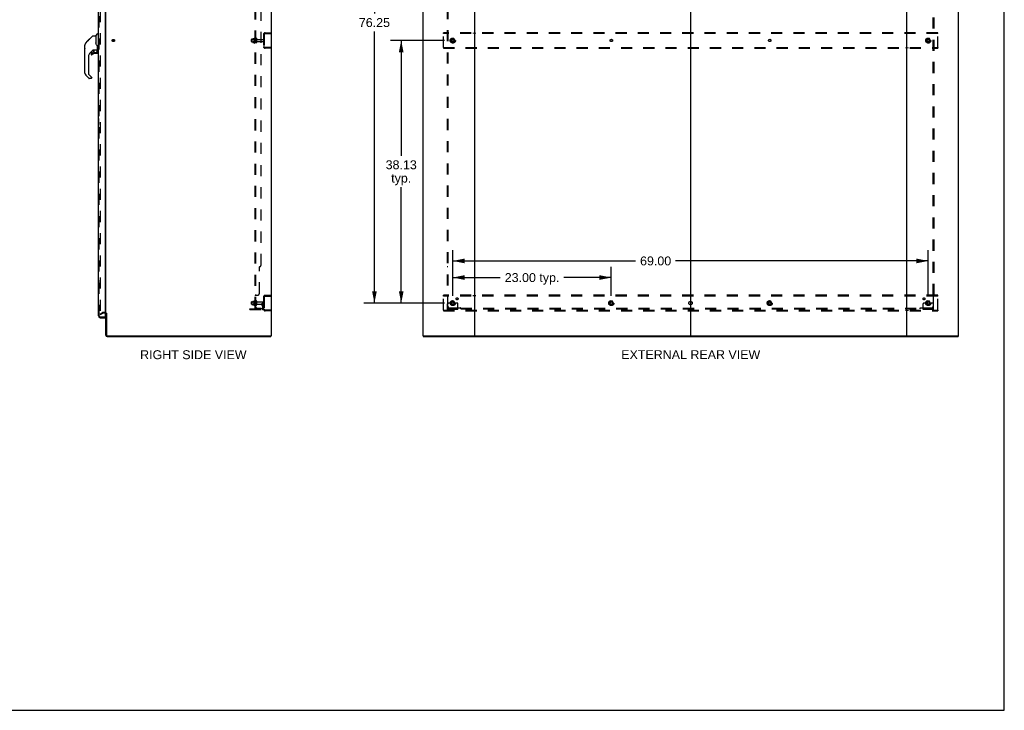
# Model space of a CAD drawing. Header units: inches. Extents: x 0 to 293, y 0 to 190.
# Tile 66 of 71: x 150 to 293, y 0 to 100. Entities that reach past the tile are written whole.
import ezdxf

# ---------------------------------------------------------------- set-up
doc = ezdxf.new("R2010")
doc.units = ezdxf.units.IN
doc.header["$LTSCALE"] = 16.12069
doc.header["$MEASUREMENT"] = 0
doc.linetypes.add('DOT', pattern=[0.2, 0.1, -0.1])
doc.linetypes.add('HIDDEN', pattern=[0.2, 0.1, -0.1])
doc.layers.get('0').update_dxf_attribs({"linetype": 'CONTINUOUS'})
for name, color, linetype in [('DEFAULT_2', 8, 'HIDDEN'), ('DIMENSIONS', 7, 'CONTINUOUS'), ('LEFTHAND_DOOR_ASSEMBLY', 7, 'CONTINUOUS'), ('RIGHTHAND_DOOR_ASSEMBLY', 7, 'CONTINUOUS'), ('SUBPANEL', 7, 'CONTINUOUS')]:
    doc.layers.add(name, color=color, linetype=linetype)
doc.styles.get("Standard").update_dxf_attribs({"font": 'arial.ttf'})
doc.dimstyles.new('DIMSTYLE_1', dxfattribs={"dimtxt": 1.293103, "dimasz": 1.724138, "dimexe": 0.09, "dimexo": 0.07, "dimgap": 0.0375, "dimtad": 0, "dimtih": 1, "dimtoh": 1, "dimzin": 4, "dimdsep": 46, "dimtxsty": 'Standard', "dimblk": '_FILLED', "dimblk1": '_FILLED', "dimblk2": '_FILLED', "dimcen": 0.09, "dimadec": 3, "dimazin": 1, "dimtfac": 1, "dimtdec": 3, "dimtofl": 0, "dimtmove": 0, "dimatfit": 3, "dimldrblk": '_FILLED', "dimfxl": 0, "dimtolj": 1, "dimtzin": 4, "dimarcsym": 0})
doc.dimstyles.new('DIMSTYLE_2', dxfattribs={"dimtxt": 1.241379, "dimasz": 1.724138, "dimexe": 0.09, "dimexo": 0.07, "dimgap": 0.036, "dimtad": 0, "dimtih": 1, "dimtoh": 1, "dimzin": 4, "dimdsep": 46, "dimtxsty": 'Standard', "dimblk": '_FILLED', "dimblk1": '_FILLED', "dimblk2": '_FILLED', "dimcen": 0.09, "dimadec": 3, "dimazin": 1, "dimtfac": 1, "dimtdec": 3, "dimtofl": 0, "dimtmove": 0, "dimatfit": 3, "dimldrblk": '_FILLED', "dimfxl": 0, "dimtolj": 1, "dimtzin": 4, "dimarcsym": 0})

# ---------------------------------------------------------------- blocks, each defined once
blk = doc.blocks.new('_FILLED')
at = {"color": 0, "linetype": 'ByBlock'}
blk.add_solid([(0, 0), (-1, 0.2), (-1, -0.2)], dxfattribs=at)
blk = doc.blocks.new('*D2')
at = {"layer": 'DIMENSIONS', "color": 2, "linetype": 'Continuous'}
for p, q in [((161.74, 131.82), (166.61, 131.82)), ((184.37, 131.82), (179.5, 131.82))]:
    blk.add_line(p, q, dxfattribs=at)
at = {"layer": 'DIMENSIONS', "color": 2, "linetype": 'Continuous', "xscale": 1.724137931, "yscale": 1.724137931, "zscale": 1.724137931, "rotation": 180}
blk.add_blockref('_FILLED', (161.74, 131.82), dxfattribs=at)
at = {"layer": 'DIMENSIONS', "color": 2, "linetype": 'Continuous', "xscale": 1.724137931, "yscale": 1.724137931, "zscale": 1.724137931}
blk.add_blockref('_FILLED', (184.37, 131.82), dxfattribs=at)
at = {"layer": 'DIMENSIONS', "color": 2, "linetype": 'Continuous', "insert": (173.06, 132.44), "char_height": 1.2414, "width": 11.6477, "attachment_point": 2, "line_spacing_factor": 0.9}
blk.add_mtext('22.63 USABLE\\PDEPTH', dxfattribs=at)
blk = doc.blocks.new('*D3')
at = {"layer": 'DIMENSIONS', "color": 2, "linetype": 'Continuous'}
for p, q in [((213.07, 60.18), (213.07, 64.39)), ((236.07, 60.18), (236.07, 64.39)), ((213.07, 62.84), (219.96, 62.84)), ((236.07, 62.84), (229.18, 62.84))]:
    blk.add_line(p, q, dxfattribs=at)
at = {"layer": 'DIMENSIONS', "color": 2, "linetype": 'Continuous', "xscale": 1.724137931, "yscale": 1.724137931, "zscale": 1.724137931, "rotation": 180}
blk.add_blockref('_FILLED', (213.07, 62.84), dxfattribs=at)
at = {"layer": 'DIMENSIONS', "color": 2, "linetype": 'Continuous', "xscale": 1.724137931, "yscale": 1.724137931, "zscale": 1.724137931}
blk.add_blockref('_FILLED', (236.07, 62.84), dxfattribs=at)
at = {"layer": 'DIMENSIONS', "color": 2, "linetype": 'Continuous', "insert": (224.57, 63.48), "char_height": 1.293, "width": 7.9269, "attachment_point": 2, "line_spacing_factor": 0.9}
blk.add_mtext('23.00 typ.', dxfattribs=at)
blk = doc.blocks.new('*D4')
at = {"layer": 'DIMENSIONS', "color": 2, "linetype": 'Continuous'}
for p, q in [((211.86, 135.38), (200.14, 135.38)), ((201.69, 135.38), (201.69, 101.16)), ((201.69, 59.13), (201.69, 98.57)), ((211.86, 59.13), (200.14, 59.13))]:
    blk.add_line(p, q, dxfattribs=at)
at = {"layer": 'DIMENSIONS', "color": 2, "linetype": 'Continuous', "xscale": 1.724137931, "yscale": 1.724137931, "zscale": 1.724137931}
for p, rotation in [((201.69, 135.38), 90), ((201.69, 59.13), 270)]:
    blk.add_blockref('_FILLED', p, dxfattribs=dict(at, rotation=rotation))
at = {"layer": 'DIMENSIONS', "color": 2, "linetype": 'Continuous', "insert": (201.69, 100.51), "char_height": 1.293, "width": 4.5187, "attachment_point": 2, "line_spacing_factor": 0.9}
blk.add_mtext('76.25', dxfattribs=at)
blk = doc.blocks.new('*D5')
at = {"layer": 'DIMENSIONS', "color": 2, "linetype": 'Continuous'}
for p, q in [((213.07, 60.18), (213.07, 66.81)), ((282.07, 60.18), (282.07, 66.81)), ((213.07, 65.25), (239.59, 65.25)), ((282.07, 65.25), (245.4, 65.25))]:
    blk.add_line(p, q, dxfattribs=at)
at = {"layer": 'DIMENSIONS', "color": 2, "linetype": 'Continuous', "xscale": 1.724137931, "yscale": 1.724137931, "zscale": 1.724137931, "rotation": 180}
blk.add_blockref('_FILLED', (213.07, 65.25), dxfattribs=at)
at = {"layer": 'DIMENSIONS', "color": 2, "linetype": 'Continuous', "xscale": 1.724137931, "yscale": 1.724137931, "zscale": 1.724137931}
blk.add_blockref('_FILLED', (282.07, 65.25), dxfattribs=at)
at = {"layer": 'DIMENSIONS', "color": 2, "linetype": 'Continuous', "insert": (242.5, 65.9), "char_height": 1.293, "width": 4.5187, "attachment_point": 2, "line_spacing_factor": 0.9}
blk.add_mtext('69.00', dxfattribs=at)
blk = doc.blocks.new('*D6')
at = {"layer": 'DIMENSIONS', "color": 2, "linetype": 'Continuous'}
for p, q in [((211.86, 97.26), (204.03, 97.26)), ((205.58, 97.26), (205.58, 80.51)), ((205.58, 59.13), (205.58, 75.98)), ((211.86, 59.13), (204.03, 59.13))]:
    blk.add_line(p, q, dxfattribs=at)
at = {"layer": 'DIMENSIONS', "color": 2, "linetype": 'Continuous', "xscale": 1.724137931, "yscale": 1.724137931, "zscale": 1.724137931}
for p, rotation in [((205.58, 97.26), 90), ((205.58, 59.13), 270)]:
    blk.add_blockref('_FILLED', p, dxfattribs=dict(at, rotation=rotation))
at = {"layer": 'DIMENSIONS', "color": 2, "linetype": 'Continuous', "insert": (205.58, 79.86), "char_height": 1.293, "width": 4.5187, "attachment_point": 2, "line_spacing_factor": 0.9}
blk.add_mtext('38.13\\Ptyp.', dxfattribs=at)

msp = doc.modelspace()

# ---------------------------------------------------------------- linework, layer by layer
at = {"color": 7, "linetype": 'Continuous'}
for p, q in [((293.103, 0), (293.103, 189.655)), ((247.569, 140.155), (247.569, 54.363)), ((186.646, 54.363), (186.646, 54.259)), ((208.746, 54.363), (208.746, 54.259)), ((216.135, 54.363), (279.003, 54.363)), ((286.392, 54.363), (286.392, 54.259)), ((0, 0), (293.103, 0))]:
    msp.add_line(p, q, dxfattribs=at)
at = {"color": 3, "linetype": 'Continuous'}
for p, q in [((186.698, 140.155), (186.698, 54.363)), ((208.694, 140.155), (208.694, 54.363)), ((216.194, 140.155), (216.194, 54.363)), ((278.944, 54.363), (278.944, 140.155)), ((286.444, 54.363), (286.444, 140.155)), ((162.698, 57.707), (162.698, 136.811)), ((162.698, 54.448), (162.698, 57.676)), ((162.802, 57.677), (162.802, 54.453)), ((162.892, 54.363), (186.698, 54.363)), ((208.694, 54.363), (216.135, 54.363)), ((279.003, 54.363), (286.444, 54.363)), ((162.887, 54.259), (186.646, 54.259)), ((208.746, 54.259), (286.392, 54.259))]:
    msp.add_line(p, q, dxfattribs=at)
for centre, radius, start, end in [((162.613, 57.57), 0.085, 0, 85.95069), ((162.887, 54.448), 0.189, 180, 270), ((162.892, 54.453), 0.09, 180, 270)]:
    msp.add_arc(centre, radius, start, end, dxfattribs=at)
at = {"color": 7, "linetype": 'Continuous'}
for centre, radius, start, end in [((162.613, 57.57), 0.189, 34.02865, 46.48705), ((162.887, 54.448), 0.085, 184.4898, 265.5102)]:
    msp.add_arc(centre, radius, start, end, dxfattribs=at)
at = {"layer": 'DEFAULT_2', "color": 8, "linetype": 'HIDDEN'}
for p, q in [((161.886, 136.994), (161.886, 57.525)), ((183.869, 97.102), (183.869, 97.417)), ((183.899, 97.447), (184.494, 97.447)), ((184.033, 97.515), (184.033, 97.004)), ((184.053, 97.443), (184.033, 97.463)), ((184.044, 97.537), (184.271, 97.537)), ((184.349, 97.443), (184.053, 97.443)), ((184.053, 97.443), (184.053, 97.076)), ((184.299, 97.615), (184.299, 96.903)), ((184.349, 97.443), (184.369, 97.463)), ((184.349, 97.443), (184.349, 97.076)), ((184.369, 97.593), (184.369, 96.925)), ((184.494, 97.002), (184.494, 97.517)), ((184.604, 97.002), (184.604, 97.517)), ((184.667, 97.424), (185.564, 97.424)), ((185.594, 98.138), (185.594, 96.381)), ((185.698, 98.138), (185.698, 96.381)), ((185.841, 98.384), (186.594, 98.384)), ((185.841, 98.28), (186.594, 98.28)), ((186.124, 98.384), (186.124, 98.28)), ((186.594, 98.384), (186.594, 98.28)), ((211.694, 98.28), (211.694, 98.384)), ((283.444, 98.384), (211.694, 98.384)), ((211.694, 96.238), (211.694, 98.28)), ((283.444, 98.28), (211.694, 98.28)), ((212.906, 97.532), (212.751, 97.264)), ((212.751, 97.254), (212.906, 96.987)), ((213.223, 97.537), (212.914, 97.537)), ((213.386, 97.264), (213.232, 97.532)), ((213.232, 96.987), (213.386, 97.254)), ((216.044, 98.384), (216.044, 98.28)), ((216.344, 98.28), (216.344, 98.384)), ((247.419, 98.384), (247.419, 98.28)), ((247.719, 98.28), (247.719, 98.384)), ((278.794, 98.384), (278.794, 98.28)), ((279.094, 98.384), (279.094, 98.28)), ((281.906, 97.532), (281.751, 97.264)), ((281.751, 97.254), (281.906, 96.987)), ((282.223, 97.537), (281.914, 97.537)), ((282.386, 97.264), (282.232, 97.532)), ((282.232, 96.987), (282.386, 97.254)), ((283.444, 98.28), (283.444, 98.384)), ((283.444, 96.238), (283.444, 98.28)), ((183.899, 97.072), (184.494, 97.072)), ((184.053, 97.076), (184.033, 97.056)), ((184.044, 96.982), (184.271, 96.982)), ((184.349, 97.076), (184.053, 97.076)), ((184.349, 97.076), (184.369, 97.056)), ((184.667, 97.094), (185.564, 97.094)), ((186.594, 96.238), (185.841, 96.238)), ((186.594, 96.134), (185.841, 96.134)), ((186.124, 96.238), (186.124, 96.134)), ((186.594, 96.238), (186.594, 96.134)), ((211.694, 96.238), (211.694, 96.134)), ((211.694, 96.238), (283.444, 96.238)), ((211.694, 96.134), (283.444, 96.134)), ((213.223, 96.982), (212.914, 96.982)), ((216.044, 96.238), (216.044, 96.134)), ((216.344, 96.238), (216.344, 96.134)), ((247.419, 96.238), (247.419, 96.134)), ((247.719, 96.238), (247.719, 96.134)), ((278.794, 96.238), (278.794, 96.134)), ((279.094, 96.238), (279.094, 96.134)), ((282.223, 96.982), (281.914, 96.982)), ((283.444, 96.238), (283.444, 96.134)), ((185.841, 60.259), (186.594, 60.259)), ((185.841, 60.155), (186.594, 60.155)), ((186.124, 60.259), (186.124, 60.155)), ((186.594, 60.259), (186.594, 60.155)), ((211.694, 60.155), (211.694, 60.259)), ((283.444, 60.259), (211.694, 60.259)), ((211.694, 58.113), (211.694, 60.155)), ((283.444, 60.155), (211.694, 60.155)), ((216.044, 60.259), (216.044, 60.155)), ((216.344, 60.155), (216.344, 60.259)), ((247.419, 60.259), (247.419, 60.155)), ((247.719, 60.155), (247.719, 60.259)), ((278.794, 60.259), (278.794, 60.155)), ((279.094, 60.259), (279.094, 60.155)), ((283.444, 60.155), (283.444, 60.259)), ((283.444, 58.113), (283.444, 60.155)), ((183.869, 58.977), (183.869, 59.292)), ((183.899, 59.322), (184.494, 59.322)), ((183.899, 58.947), (184.494, 58.947)), ((184.033, 59.39), (184.033, 58.879)), ((184.053, 59.318), (184.033, 59.338)), ((184.053, 58.951), (184.033, 58.931)), ((184.044, 59.412), (184.271, 59.412)), ((184.044, 58.857), (184.271, 58.857)), ((184.349, 59.318), (184.053, 59.318)), ((184.053, 59.318), (184.053, 58.951)), ((184.349, 58.951), (184.053, 58.951)), ((184.299, 59.49), (184.299, 58.778)), ((184.349, 59.318), (184.369, 59.338)), ((184.349, 59.318), (184.349, 58.951)), ((184.349, 58.951), (184.369, 58.931)), ((184.369, 59.468), (184.369, 58.8)), ((184.494, 58.877), (184.494, 59.392)), ((184.604, 58.877), (184.604, 59.392)), ((184.667, 59.299), (185.564, 59.299)), ((184.667, 58.969), (185.564, 58.969)), ((185.4, 59.134), (185.49, 59.134)), ((185.4, 58.794), (185.4, 59.134)), ((185.504, 58.959), (185.4, 58.959)), ((185.422, 58.727), (185.471, 58.659)), ((185.49, 59.134), (185.594, 59.134)), ((185.49, 58.433), (185.49, 59.134)), ((185.504, 58.794), (185.504, 59.134)), ((185.506, 58.788), (185.555, 58.72)), ((185.594, 59.134), (185.555, 59.134)), ((185.594, 60.013), (185.594, 58.256)), ((185.698, 60.013), (185.698, 58.256)), ((212.319, 58.186), (212.319, 59.009)), ((212.533, 59.134), (212.444, 59.134)), ((212.655, 59.134), (212.533, 59.134)), ((212.894, 59.134), (212.655, 59.134)), ((212.906, 59.407), (212.751, 59.139)), ((212.751, 59.129), (212.906, 58.862)), ((213.223, 59.412), (212.914, 59.412)), ((213.223, 58.857), (212.914, 58.857)), ((213.386, 59.139), (213.232, 59.407)), ((213.232, 58.862), (213.386, 59.129)), ((213.244, 59.134), (213.483, 59.134)), ((213.605, 59.134), (213.483, 59.134)), ((213.694, 59.134), (213.605, 59.134)), ((213.819, 58.186), (213.819, 59.009)), ((235.906, 59.407), (235.751, 59.139)), ((235.751, 59.129), (235.906, 58.862)), ((236.223, 59.412), (235.914, 59.412)), ((236.223, 58.857), (235.914, 58.857)), ((236.386, 59.139), (236.232, 59.407)), ((236.232, 58.862), (236.386, 59.129)), ((258.906, 59.407), (258.751, 59.139)), ((258.751, 59.129), (258.906, 58.862)), ((259.223, 59.412), (258.914, 59.412)), ((259.223, 58.857), (258.914, 58.857)), ((259.386, 59.139), (259.232, 59.407)), ((259.232, 58.862), (259.386, 59.129)), ((281.319, 58.186), (281.319, 59.009)), ((281.533, 59.134), (281.444, 59.134)), ((281.655, 59.134), (281.533, 59.134)), ((281.894, 59.134), (281.655, 59.134)), ((281.906, 59.407), (281.751, 59.139)), ((281.751, 59.129), (281.906, 58.862)), ((282.223, 59.412), (281.914, 59.412)), ((282.223, 58.857), (281.914, 58.857)), ((282.386, 59.139), (282.232, 59.407)), ((282.232, 58.862), (282.386, 59.129)), ((282.244, 59.134), (282.483, 59.134)), ((282.605, 59.134), (282.483, 59.134)), ((282.694, 59.134), (282.605, 59.134)), ((282.819, 58.186), (282.819, 59.009)), ((161.886, 57.545), (162.225, 57.741)), ((161.938, 57.455), (161.886, 57.545)), ((161.938, 57.455), (162.277, 57.651)), ((162.613, 57.759), (162.294, 57.759)), ((162.613, 57.655), (162.294, 57.655)), ((183.594, 58.29), (185.348, 58.29)), ((183.594, 58.186), (183.594, 58.29)), ((183.594, 58.186), (185.348, 58.186)), ((183.841, 58.186), (183.841, 58.29)), ((184.097, 58.186), (184.097, 58.29)), ((186.594, 58.113), (185.841, 58.113)), ((186.594, 58.009), (185.841, 58.009)), ((186.124, 58.113), (186.124, 58.009)), ((186.594, 58.113), (186.594, 58.009)), ((211.694, 58.113), (283.444, 58.113)), ((211.694, 58.113), (211.694, 58.009)), ((211.694, 58.009), (283.444, 58.009)), ((213.819, 58.29), (212.319, 58.29)), ((213.819, 58.186), (212.319, 58.186)), ((212.566, 58.186), (212.566, 58.29)), ((212.822, 58.186), (212.822, 58.29)), ((213.316, 58.186), (213.316, 58.29)), ((213.572, 58.186), (213.572, 58.29)), ((216.044, 58.113), (216.044, 58.009)), ((216.344, 58.113), (216.344, 58.009)), ((247.419, 58.113), (247.419, 58.009)), ((247.719, 58.113), (247.719, 58.009)), ((278.794, 58.113), (278.794, 58.009)), ((279.094, 58.113), (279.094, 58.009)), ((282.819, 58.29), (281.319, 58.29)), ((282.819, 58.186), (281.319, 58.186)), ((281.566, 58.186), (281.566, 58.29)), ((281.822, 58.186), (281.822, 58.29)), ((282.316, 58.186), (282.316, 58.29)), ((282.572, 58.186), (282.572, 58.29)), ((283.444, 58.113), (283.444, 58.009))]:
    msp.add_line(p, q, dxfattribs=at)
for points in [[(161.886, 57.525), (161.886, 57.522), (161.886, 57.52), (161.887, 57.518), (161.887, 57.516), (161.888, 57.514)], [(161.903, 57.505), (161.901, 57.505), (161.899, 57.505), (161.897, 57.506), (161.896, 57.507), (161.894, 57.508), (161.892, 57.509), (161.891, 57.511), (161.889, 57.512), (161.888, 57.514)], [(161.911, 57.507), (161.909, 57.506), (161.907, 57.505), (161.905, 57.505), (161.903, 57.505), (161.903, 57.505)]]:
    msp.add_lwpolyline(points, dxfattribs=at)
for centre, radius in [((163.802, 97.259), 0.164), ((163.802, 97.259), 0.124), ((213.069, 97.259), 0.372), ((213.069, 97.259), 0.356), ((213.069, 97.259), 0.312), ((213.069, 97.259), 0.204), ((213.069, 97.259), 0.188), ((213.069, 97.259), 0.183), ((213.069, 97.259), 0.165), ((282.069, 97.259), 0.372), ((282.069, 97.259), 0.356), ((282.069, 97.259), 0.312), ((282.069, 97.259), 0.204), ((282.069, 97.259), 0.188), ((282.069, 97.259), 0.183), ((282.069, 97.259), 0.165), ((213.069, 59.134), 0.372), ((213.069, 59.134), 0.356), ((213.069, 59.134), 0.312), ((213.069, 59.134), 0.204), ((213.069, 59.134), 0.188), ((213.069, 59.134), 0.183), ((213.069, 59.134), 0.165), ((236.069, 59.134), 0.372), ((236.069, 59.134), 0.356), ((236.069, 59.134), 0.312), ((236.069, 59.134), 0.204), ((236.069, 59.134), 0.188), ((236.069, 59.134), 0.183), ((236.069, 59.134), 0.165), ((259.069, 59.134), 0.372), ((259.069, 59.134), 0.356), ((259.069, 59.134), 0.312), ((259.069, 59.134), 0.204), ((259.069, 59.134), 0.188), ((259.069, 59.134), 0.183), ((259.069, 59.134), 0.165), ((282.069, 59.134), 0.372), ((282.069, 59.134), 0.356), ((282.069, 59.134), 0.312), ((282.069, 59.134), 0.204), ((282.069, 59.134), 0.188), ((282.069, 59.134), 0.183), ((282.069, 59.134), 0.165)]:
    msp.add_circle(centre, radius, dxfattribs=at)
at = {"layer": 'DEFAULT_2', "color": 8, "linetype": 'DOT'}
for centre in [(213.069, 97.259), (236.069, 97.259), (259.069, 97.259), (282.069, 97.259), (213.069, 59.134), (236.069, 59.134), (259.069, 59.134), (282.069, 59.134)]:
    msp.add_circle(centre, 0.17, dxfattribs=at)
at = {"layer": 'DEFAULT_2', "color": 8, "linetype": 'HIDDEN'}
for centre, radius, start, end in [((183.899, 97.417), 0.03, 90, 180.00001), ((184.174, 97.515), 0.141, 174.79195, 180), ((184.044, 97.527), 0.01, 90, 174.80617), ((184.253, 97.547), 0.01, 270, 336.03207), ((184.899, 97.259), 0.698, 149.33687, 156.03207), ((184.331, 97.593), 0.0384, 0, 145.55034), ((184.549, 97.517), 0.055, 360, 180), ((184.667, 97.487), 0.0625, 180, 270), ((185.564, 97.394), 0.03, 360, 90), ((185.841, 98.138), 0.246, 90, 180), ((185.841, 98.138), 0.142, 90, 180), ((212.76, 97.259), 0.01, 150.01268, 209.98829), ((212.914, 97.527), 0.01, 90.01235, 149.98915), ((213.223, 97.527), 0.01, 30.01204, 89.98872), ((213.378, 97.259), 0.01, 330.01268, 29.98829), ((281.76, 97.259), 0.01, 150.01268, 209.98829), ((281.914, 97.527), 0.01, 90.01235, 149.98915), ((282.223, 97.527), 0.01, 30.01204, 89.98872), ((282.378, 97.259), 0.01, 330.01268, 29.98829), ((183.899, 97.102), 0.03, 179.99999, 270), ((184.174, 97.004), 0.141, 180, 185.20805), ((184.044, 96.992), 0.01, 185.19383, 270), ((184.253, 96.972), 0.01, 23.96793, 90), ((184.899, 97.259), 0.698, 203.96793, 210.66313), ((184.331, 96.925), 0.0384, 214.44966, 360), ((184.549, 97.002), 0.055, 180, 0), ((184.667, 97.032), 0.0625, 90, 180), ((185.564, 97.124), 0.03, 270, 0), ((185.841, 96.381), 0.246, 180, 270), ((185.841, 96.381), 0.142, 180, 270), ((212.914, 96.992), 0.01, 210.01204, 269.98872), ((213.223, 96.992), 0.01, 270.01235, 329.98915), ((281.914, 96.992), 0.01, 210.01204, 269.98872), ((282.223, 96.992), 0.01, 270.01235, 329.98915), ((185.841, 60.013), 0.246, 90, 180), ((185.841, 60.013), 0.142, 90, 180), ((183.899, 59.292), 0.03, 90, 180.00001), ((183.899, 58.977), 0.03, 179.99999, 270), ((184.174, 59.39), 0.141, 174.79195, 180), ((184.174, 58.879), 0.141, 180, 185.20805), ((184.044, 59.402), 0.01, 90, 174.80617), ((184.044, 58.867), 0.01, 185.19383, 270), ((184.253, 59.422), 0.01, 270, 336.03207), ((184.253, 58.847), 0.01, 23.96793, 90), ((184.899, 59.134), 0.698, 149.33687, 156.03207), ((184.899, 59.134), 0.698, 203.96793, 210.66313), ((184.331, 59.468), 0.0384, 0, 145.55034), ((184.331, 58.8), 0.0384, 214.44966, 360), ((184.549, 59.392), 0.055, 360, 180), ((184.549, 58.877), 0.055, 180, 0), ((184.667, 59.362), 0.0625, 180, 270), ((184.667, 58.907), 0.0625, 90, 180), ((185.514, 58.794), 0.114, 180, 215.75389), ((185.386, 58.598), 0.104, 0, 35.75389), ((185.514, 58.794), 0.01, 180, 215.75389), ((185.386, 58.598), 0.208, 0, 35.75389), ((185.564, 59.269), 0.03, 360, 90), ((185.564, 58.999), 0.03, 270, 0), ((212.444, 59.009), 0.125, 90, 180), ((212.76, 59.134), 0.01, 150.01268, 209.98829), ((213.069, 59.134), 0.175, 180, 360), ((212.914, 59.402), 0.01, 90.01235, 149.98915), ((212.914, 58.867), 0.01, 210.01204, 269.98872), ((213.223, 59.402), 0.01, 30.01204, 89.98872), ((213.223, 58.867), 0.01, 270.01235, 329.98915), ((213.378, 59.134), 0.01, 330.01268, 29.98829), ((213.694, 59.009), 0.125, 0, 90), ((235.76, 59.134), 0.01, 150.01268, 209.98829), ((235.914, 59.402), 0.01, 90.01235, 149.98915), ((235.914, 58.867), 0.01, 210.01204, 269.98872), ((236.223, 59.402), 0.01, 30.01204, 89.98872), ((236.223, 58.867), 0.01, 270.01235, 329.98915), ((236.378, 59.134), 0.01, 330.01268, 29.98829), ((258.76, 59.134), 0.01, 150.01268, 209.98829), ((258.914, 59.402), 0.01, 90.01235, 149.98915), ((258.914, 58.867), 0.01, 210.01204, 269.98872), ((259.223, 59.402), 0.01, 30.01204, 89.98872), ((259.223, 58.867), 0.01, 270.01235, 329.98915), ((259.378, 59.134), 0.01, 330.01268, 29.98829), ((281.444, 59.009), 0.125, 90, 180), ((281.76, 59.134), 0.01, 150.01268, 209.98829), ((282.069, 59.134), 0.175, 180, 360), ((281.914, 59.402), 0.01, 90.01235, 149.98915), ((281.914, 58.867), 0.01, 210.01204, 269.98872), ((282.223, 59.402), 0.01, 30.01204, 89.98872), ((282.223, 58.867), 0.01, 270.01235, 329.98915), ((282.378, 59.134), 0.01, 330.01268, 29.98829), ((282.694, 59.009), 0.125, 0, 90), ((162.294, 57.622), 0.137, 90, 120), ((162.294, 57.622), 0.033, 90, 120), ((162.613, 57.57), 0.189, 46.48705, 90), ((162.613, 57.57), 0.085, 85.95069, 90), ((162.613, 57.57), 0.189, 0, 34.02865), ((185.348, 58.433), 0.246, 270, 360), ((185.348, 58.433), 0.142, 270, 360), ((185.841, 58.256), 0.246, 180, 270), ((185.841, 58.256), 0.142, 180, 270)]:
    msp.add_arc(centre, radius, start, end, dxfattribs=at)
at = {"layer": 'LEFTHAND_DOOR_ASSEMBLY', "color": 8, "linetype": 'HIDDEN'}
for p, q in [((161.744, 57.256), (161.744, 137.263)), ((161.887, 57.113), (162.599, 57.113))]:
    msp.add_line(p, q, dxfattribs=at)
at = {"layer": 'LEFTHAND_DOOR_ASSEMBLY', "color": 7, "linetype": 'Continuous'}
for p, q in [((159.652, 96.553), (159.672, 96.573)), ((159.652, 96.077), (159.652, 96.553)), ((159.652, 96.077), (159.672, 96.057))]:
    msp.add_line(p, q, dxfattribs=at)
for centre, radius, start, end in [((160.105, 96.588), 0.433, 137.27268, 137.76144), ((161.325, 95.704), 0.197, 4.49984, 45), ((160.656, 95.387), 0.0787, 90, 180), ((160.656, 95.268), 0.0787, 180, 309.5212), ((161.443, 95.466), 0.0787, 270, 360), ((160.065, 92.501), 0.394, 180, 225), ((160.577, 91.826), 0.0787, 270, 347.64639)]:
    msp.add_arc(centre, radius, start, end, dxfattribs=at)
at = {"layer": 'LEFTHAND_DOOR_ASSEMBLY', "color": 8, "linetype": 'HIDDEN'}
msp.add_arc((161.887, 57.256), 0.142, 180, 270, dxfattribs=at)
at = {"layer": 'RIGHTHAND_DOOR_ASSEMBLY', "color": 3, "linetype": 'Continuous'}
for p, q in [((161.64, 57.256), (161.64, 137.263)), ((162.619, 137.385), (162.619, 57.133)), ((161.887, 57.009), (162.619, 57.009))]:
    msp.add_line(p, q, dxfattribs=at)
at = {"layer": 'RIGHTHAND_DOOR_ASSEMBLY', "color": 8, "linetype": 'HIDDEN'}
for p, q in [((161.744, 57.256), (161.744, 137.263)), ((161.887, 57.113), (162.599, 57.113))]:
    msp.add_line(p, q, dxfattribs=at)
at = {"layer": 'RIGHTHAND_DOOR_ASSEMBLY', "color": 7, "linetype": 'Continuous'}
for p, q in [((159.897, 97.059), (160.306, 97.469)), ((160.064, 97.227), (160.131, 97.227)), ((160.065, 97.16), (160.198, 97.293)), ((160.092, 97.187), (160.065, 97.16)), ((160.126, 97.221), (160.092, 97.187)), ((160.169, 97.265), (160.126, 97.221)), ((160.213, 97.309), (160.147, 97.309)), ((160.205, 97.301), (160.169, 97.265)), ((160.205, 97.301), (160.83, 97.925)), ((160.223, 97.385), (160.29, 97.385)), ((160.306, 97.469), (160.308, 97.471)), ((160.373, 97.469), (160.306, 97.469)), ((160.307, 97.469), (160.374, 97.469)), ((160.308, 97.471), (160.375, 97.471)), ((160.885, 97.948), (161.246, 97.948)), ((161.246, 97.948), (161.246, 96.844)), ((161.252, 97.954), (161.55, 98.252)), ((161.64, 98.263), (161.578, 98.263)), ((159.672, 92.501), (159.672, 96.604)), ((159.787, 96.881), (160.065, 97.16)), ((159.893, 97.055), (159.896, 97.058)), ((159.893, 97.055), (159.96, 97.055)), ((159.896, 97.058), (159.963, 97.058)), ((159.897, 97.059), (159.964, 97.059)), ((160.045, 97.14), (159.978, 97.14)), ((160.858, 95.886), (160.356, 95.385)), ((160.892, 95.877), (160.892, 95.55)), ((160.934, 95.881), (161.022, 95.881)), ((161.207, 95.923), (161.502, 95.923)), ((161.266, 96.853), (161.246, 96.906)), ((161.294, 96.787), (161.266, 96.853)), ((161.385, 95.923), (161.464, 95.843)), ((161.457, 95.835), (161.45, 95.829)), ((161.522, 95.921), (161.522, 96.328)), ((161.561, 95.881), (161.64, 95.881)), ((160.183, 94.967), (160.183, 92.416)), ((160.577, 95.387), (160.577, 95.268)), ((160.656, 95.466), (160.808, 95.466)), ((160.817, 95.469), (160.889, 95.541)), ((161.443, 95.387), (161.207, 95.387)), ((161.502, 95.704), (161.522, 95.704)), ((161.522, 95.466), (161.522, 95.704)), ((160.239, 91.77), (159.787, 92.223)), ((160.206, 92.36), (160.642, 91.924)), ((160.577, 91.747), (160.295, 91.747)), ((160.656, 91.891), (160.656, 91.826)), ((161.58, 85.994), (161.58, 85.024)), ((161.64, 86.009), (161.595, 86.009)), ((161.627, 85.909), (161.627, 85.109)), ((161.595, 85.009), (161.64, 85.009)), ((161.58, 62.494), (161.58, 61.524)), ((161.64, 62.509), (161.595, 62.509)), ((161.595, 61.509), (161.64, 61.509)), ((161.627, 62.409), (161.627, 61.609)), ((162.599, 57.113), (162.619, 57.113)), ((162.619, 57.113), (162.619, 57.009))]:
    msp.add_line(p, q, dxfattribs=at)
for points in [[(160.83, 97.925), (160.837, 97.932), (160.846, 97.938), (160.855, 97.942), (160.865, 97.945), (160.875, 97.947), (160.885, 97.948)], [(159.787, 96.881), (159.767, 96.86), (159.741, 96.827), (159.72, 96.792), (159.702, 96.755), (159.688, 96.716), (159.678, 96.676), (159.673, 96.635), (159.672, 96.604)], [(161.022, 95.881), (161.023, 95.881), (161.031, 95.882), (161.04, 95.884), (161.05, 95.887), (161.061, 95.891), (161.075, 95.896), (161.09, 95.901), (161.106, 95.907), (161.123, 95.912), (161.142, 95.916), (161.161, 95.919), (161.18, 95.921), (161.199, 95.922), (161.207, 95.923)], [(161.469, 96.498), (161.418, 96.572), (161.369, 96.649), (161.328, 96.72), (161.294, 96.787)], [(161.502, 95.704), (161.501, 95.718), (161.5, 95.731), (161.497, 95.745), (161.493, 95.758), (161.488, 95.771), (161.483, 95.784), (161.476, 95.796), (161.468, 95.808), (161.46, 95.819), (161.45, 95.829)], [(161.464, 95.843), (161.464, 95.843), (161.464, 95.842), (161.463, 95.841), (161.462, 95.84), (161.46, 95.839), (161.457, 95.835)], [(161.522, 96.328), (161.521, 96.351), (161.516, 96.385), (161.508, 96.419), (161.495, 96.451), (161.48, 96.48), (161.469, 96.498)], [(161.625, 85.945), (161.626, 85.94), (161.626, 85.934), (161.626, 85.928), (161.627, 85.922), (161.627, 85.915), (161.627, 85.909)], [(161.627, 85.109), (161.627, 85.103), (161.627, 85.097), (161.626, 85.091), (161.626, 85.085), (161.626, 85.079), (161.625, 85.073)], [(161.625, 62.445), (161.626, 62.44), (161.626, 62.434), (161.626, 62.428), (161.627, 62.422), (161.627, 62.415), (161.627, 62.409)], [(161.627, 61.609), (161.627, 61.603), (161.627, 61.597), (161.626, 61.591), (161.626, 61.585), (161.626, 61.579), (161.625, 61.573)]]:
    msp.add_lwpolyline(points, dxfattribs=at)
msp.add_circle((161.207, 95.683), 0.217, dxfattribs=at)
for centre, radius, start, end in [((161.266, 97.94), 0.0197, 135, 180), ((161.578, 98.224), 0.0394, 90, 135), ((160.105, 96.588), 0.433, 137.27268, 137.76144), ((160.934, 95.684), 0.197, 90, 135), ((161.325, 95.704), 0.197, 0, 45), ((161.502, 95.942), 0.0197, 270, 360), ((161.561, 95.921), 0.0394, 180, 270), ((160.774, 94.967), 0.591, 135, 180), ((160.656, 95.387), 0.0787, 90, 180), ((160.656, 95.268), 0.0787, 180, 309.5212), ((161.207, 94.6), 0.787, 90, 129.5212), ((160.808, 95.478), 0.0118, 270, 315), ((160.88, 95.55), 0.0118, 315, 360), ((161.443, 95.466), 0.0787, 270, 360), ((160.065, 92.501), 0.394, 180, 225), ((160.262, 92.416), 0.0787, 180, 225), ((160.295, 91.826), 0.0787, 225, 270), ((160.577, 91.826), 0.0787, 270, 360), ((160.609, 91.891), 0.0472, 0, 45), ((161.595, 85.994), 0.015, 90, 180), ((161.625, 85.994), 0.015, 0, 90), ((161.595, 85.024), 0.015, 180, 270), ((161.625, 85.024), 0.015, 270, 360), ((161.595, 62.494), 0.015, 90, 180), ((161.595, 61.524), 0.015, 180, 270), ((161.625, 62.494), 0.015, 0, 90), ((161.625, 61.524), 0.015, 270, 360), ((161.804, 57.399), 0.26, 270, 272.61182)]:
    msp.add_arc(centre, radius, start, end, dxfattribs=at)
at = {"layer": 'RIGHTHAND_DOOR_ASSEMBLY', "color": 3, "linetype": 'Continuous'}
for centre, radius, start, end in [((161.887, 57.256), 0.246, 180, 270), ((162.599, 57.133), 0.02, 270, 360)]:
    msp.add_arc(centre, radius, start, end, dxfattribs=at)
at = {"layer": 'RIGHTHAND_DOOR_ASSEMBLY', "color": 8, "linetype": 'HIDDEN'}
msp.add_arc((161.887, 57.256), 0.142, 180, 270, dxfattribs=at)
at = {"layer": 'SUBPANEL', "color": 8, "linetype": 'HIDDEN'}
for p, q in [((184.369, 58.415), (184.369, 136.103)), ((184.494, 58.415), (184.494, 136.103)), ((212.225, 134.228), (212.225, 60.29)), ((212.35, 134.228), (212.35, 60.29)), ((282.788, 60.29), (282.788, 134.228)), ((282.913, 60.29), (282.913, 134.228)), ((185.244, 64.665), (185.244, 129.853)), ((184.494, 97.509), (184.369, 97.509)), ((184.494, 97.009), (184.369, 97.009)), ((184.994, 60.54), (184.994, 64.415)), ((212.35, 64.415), (212.225, 64.415)), ((282.788, 64.415), (282.913, 64.415)), ((184.369, 60.257), (184.369, 60.255)), ((184.494, 60.255), (184.369, 60.255)), ((184.396, 60.277), (184.392, 60.275)), ((184.404, 60.28), (184.396, 60.277)), ((184.421, 60.289), (184.418, 60.287)), ((184.423, 60.29), (184.744, 60.29)), ((212.225, 60.29), (212.391, 60.29)), ((212.331, 60.273), (212.338, 60.266)), ((212.35, 58.665), (212.35, 60.255)), ((282.747, 60.29), (282.913, 60.29)), ((282.788, 60.255), (282.788, 58.665)), ((184.494, 59.893), (184.369, 59.893)), ((184.494, 59.612), (184.369, 59.612)), ((184.494, 59.384), (184.369, 59.384)), ((184.494, 58.884), (184.369, 58.884)), ((184.494, 58.415), (184.369, 58.415)), ((184.423, 58.377), (184.52, 58.456)), ((184.498, 58.438), (184.498, 58.438)), ((184.606, 58.415), (185.244, 58.415)), ((185.244, 58.29), (184.606, 58.29)), ((184.994, 58.415), (184.994, 58.29)), ((185.244, 58.415), (185.244, 58.29)), ((214.19, 58.415), (212.6, 58.415)), ((214.225, 58.29), (214.225, 58.456)), ((214.225, 58.415), (280.913, 58.415)), ((214.225, 58.29), (280.913, 58.29)), ((218.35, 58.415), (218.35, 58.29)), ((276.788, 58.415), (276.788, 58.29)), ((280.913, 58.29), (280.913, 58.456)), ((280.93, 58.397), (280.937, 58.404)), ((282.538, 58.415), (280.948, 58.415))]:
    msp.add_line(p, q, dxfattribs=at)
for points in [[(184.392, 60.275), (184.388, 60.273), (184.385, 60.272), (184.382, 60.27), (184.379, 60.268), (184.376, 60.266), (184.373, 60.264), (184.372, 60.262), (184.37, 60.26), (184.37, 60.258), (184.369, 60.257), (184.369, 60.255)], [(184.379, 60.268), (184.376, 60.266), (184.373, 60.264), (184.372, 60.262), (184.37, 60.26), (184.37, 60.258)], [(184.423, 60.29), (184.421, 60.289), (184.418, 60.287), (184.415, 60.285), (184.411, 60.283), (184.408, 60.282), (184.404, 60.28)], [(184.508, 60.271), (184.504, 60.268), (184.502, 60.266), (184.5, 60.265), (184.498, 60.263), (184.497, 60.261), (184.496, 60.26), (184.495, 60.258), (184.494, 60.257), (184.494, 60.255)], [(184.495, 60.258), (184.494, 60.257), (184.494, 60.255)], [(184.5, 60.265), (184.498, 60.263), (184.497, 60.261), (184.496, 60.26)], [(184.52, 60.29), (184.52, 60.288), (184.52, 60.287), (184.52, 60.285), (184.52, 60.283), (184.519, 60.281), (184.518, 60.28), (184.517, 60.278), (184.516, 60.276), (184.514, 60.275), (184.512, 60.273), (184.51, 60.272), (184.508, 60.271)], [(184.52, 60.29), (184.52, 60.288), (184.52, 60.287), (184.52, 60.285), (184.52, 60.283), (184.519, 60.281), (184.518, 60.28), (184.517, 60.278), (184.516, 60.276), (184.514, 60.275), (184.512, 60.273)], [(212.312, 60.29), (212.314, 60.289), (212.316, 60.287), (212.319, 60.285), (212.321, 60.283), (212.323, 60.282), (212.325, 60.28), (212.326, 60.278), (212.328, 60.277), (212.33, 60.275), (212.331, 60.273)], [(212.338, 60.266), (212.34, 60.264), (212.343, 60.262), (212.345, 60.26), (212.347, 60.258), (212.348, 60.257), (212.35, 60.255)], [(212.364, 60.265), (212.361, 60.263), (212.359, 60.261), (212.356, 60.26), (212.354, 60.258), (212.352, 60.257), (212.35, 60.255)], [(212.391, 60.29), (212.39, 60.288), (212.389, 60.287), (212.388, 60.285), (212.387, 60.283), (212.386, 60.281), (212.385, 60.28), (212.383, 60.278), (212.381, 60.276), (212.38, 60.275), (212.378, 60.273), (212.376, 60.272), (212.373, 60.271), (212.371, 60.269), (212.369, 60.268), (212.364, 60.265)], [(282.747, 60.29), (282.747, 60.288), (282.748, 60.287), (282.749, 60.285), (282.75, 60.283), (282.752, 60.281), (282.753, 60.28), (282.755, 60.278), (282.756, 60.276), (282.758, 60.275), (282.76, 60.273), (282.762, 60.272), (282.764, 60.271), (282.766, 60.269), (282.769, 60.268)], [(282.769, 60.268), (282.774, 60.265), (282.776, 60.263), (282.779, 60.261), (282.781, 60.26), (282.784, 60.258), (282.786, 60.257), (282.788, 60.255)], [(282.801, 60.268), (282.799, 60.266), (282.797, 60.264), (282.795, 60.262), (282.793, 60.26), (282.791, 60.258), (282.789, 60.257), (282.788, 60.255)], [(282.826, 60.29), (282.824, 60.289), (282.821, 60.287), (282.819, 60.285), (282.817, 60.283), (282.815, 60.282), (282.813, 60.28), (282.811, 60.278), (282.81, 60.277), (282.808, 60.275), (282.806, 60.273), (282.801, 60.268)], [(184.392, 58.395), (184.388, 58.397), (184.385, 58.398), (184.382, 58.4), (184.379, 58.402), (184.376, 58.404), (184.373, 58.406), (184.372, 58.408), (184.37, 58.41), (184.37, 58.412), (184.369, 58.414), (184.369, 58.415)], [(184.423, 58.377), (184.421, 58.379), (184.418, 58.382), (184.415, 58.384), (184.411, 58.386), (184.408, 58.388), (184.404, 58.39), (184.4, 58.392), (184.392, 58.395)], [(184.435, 58.415), (184.435, 58.415), (184.434, 58.415), (184.434, 58.415), (184.434, 58.415), (184.435, 58.415), (184.435, 58.415), (184.436, 58.415), (184.436, 58.415), (184.437, 58.415), (184.437, 58.415)], [(184.498, 58.438), (184.498, 58.438), (184.498, 58.438), (184.498, 58.438), (184.497, 58.438), (184.497, 58.437), (184.496, 58.437), (184.496, 58.437), (184.495, 58.436), (184.494, 58.436), (184.494, 58.436), (184.493, 58.435), (184.492, 58.435), (184.492, 58.435), (184.491, 58.434), (184.49, 58.434), (184.49, 58.434), (184.489, 58.433), (184.488, 58.433), (184.487, 58.432), (184.487, 58.432), (184.486, 58.432), (184.485, 58.431), (184.484, 58.431), (184.483, 58.431), (184.483, 58.43), (184.482, 58.43), (184.481, 58.429), (184.48, 58.429), (184.479, 58.429), (184.478, 58.428), (184.477, 58.428), (184.476, 58.427), (184.475, 58.427), (184.474, 58.427), (184.473, 58.426), (184.472, 58.426), (184.471, 58.425), (184.47, 58.425), (184.469, 58.425), (184.468, 58.424), (184.467, 58.424), (184.466, 58.424), (184.465, 58.423), (184.464, 58.423), (184.463, 58.422), (184.462, 58.422), (184.461, 58.422), (184.46, 58.421), (184.459, 58.421), (184.458, 58.421), (184.457, 58.42), (184.456, 58.42), (184.455, 58.42), (184.454, 58.42), (184.453, 58.419), (184.452, 58.419), (184.451, 58.419), (184.45, 58.418), (184.449, 58.418), (184.448, 58.418), (184.447, 58.418), (184.446, 58.418), (184.445, 58.417), (184.445, 58.417), (184.444, 58.417), (184.443, 58.417), (184.442, 58.417), (184.441, 58.416), (184.44, 58.416), (184.439, 58.416), (184.439, 58.416), (184.438, 58.416), (184.437, 58.416), (184.436, 58.416), (184.436, 58.416), (184.435, 58.415), (184.435, 58.415), (184.435, 58.415)], [(184.512, 58.443), (184.508, 58.439), (184.506, 58.437), (184.504, 58.434), (184.502, 58.432), (184.5, 58.429), (184.498, 58.427), (184.497, 58.424), (184.496, 58.422), (184.495, 58.419), (184.494, 58.417), (184.494, 58.415)], [(184.494, 58.436), (184.495, 58.436), (184.495, 58.436), (184.496, 58.437), (184.496, 58.437), (184.497, 58.437), (184.497, 58.438), (184.498, 58.438), (184.498, 58.438), (184.498, 58.438), (184.498, 58.438)], [(184.52, 58.456), (184.52, 58.456), (184.52, 58.455), (184.52, 58.454), (184.52, 58.453), (184.519, 58.451), (184.518, 58.45), (184.517, 58.448), (184.516, 58.447), (184.514, 58.445), (184.512, 58.443)], [(214.202, 58.434), (214.199, 58.429), (214.198, 58.427), (214.196, 58.424), (214.194, 58.422), (214.193, 58.419), (214.191, 58.417), (214.19, 58.415)], [(214.203, 58.402), (214.201, 58.404), (214.199, 58.406), (214.197, 58.408), (214.195, 58.41), (214.193, 58.412), (214.191, 58.414), (214.19, 58.415)], [(214.225, 58.456), (214.223, 58.456), (214.221, 58.455), (214.219, 58.454), (214.218, 58.453), (214.216, 58.451), (214.214, 58.45), (214.213, 58.448), (214.211, 58.447), (214.209, 58.445), (214.208, 58.443), (214.207, 58.441), (214.205, 58.439), (214.204, 58.437), (214.202, 58.434)], [(214.225, 58.377), (214.223, 58.379), (214.222, 58.382), (214.22, 58.384), (214.218, 58.386), (214.216, 58.388), (214.215, 58.39), (214.213, 58.392), (214.211, 58.393), (214.21, 58.395), (214.208, 58.397), (214.203, 58.402)], [(280.913, 58.456), (280.915, 58.456), (280.916, 58.455), (280.918, 58.454), (280.92, 58.453), (280.922, 58.451), (280.923, 58.45), (280.925, 58.448), (280.927, 58.447), (280.928, 58.445), (280.93, 58.443), (280.931, 58.441), (280.932, 58.439), (280.934, 58.437), (280.935, 58.434), (280.938, 58.429)], [(280.913, 58.377), (280.914, 58.379), (280.916, 58.382), (280.918, 58.384), (280.92, 58.386), (280.921, 58.388), (280.923, 58.39), (280.925, 58.392), (280.926, 58.393), (280.928, 58.395), (280.93, 58.397)], [(280.937, 58.404), (280.939, 58.406), (280.941, 58.408), (280.943, 58.41), (280.945, 58.412), (280.946, 58.414), (280.948, 58.415)], [(280.938, 58.429), (280.94, 58.427), (280.942, 58.424), (280.943, 58.422), (280.945, 58.419), (280.946, 58.417), (280.948, 58.415)]]:
    msp.add_lwpolyline(points, dxfattribs=at)
for centre, radius in [((213.069, 97.259), 0.25), ((282.069, 97.259), 0.25), ((213.069, 59.134), 0.25), ((213.688, 59.753), 0.141), ((236.069, 59.134), 0.25), ((247.569, 59.134), 0.25), ((259.069, 59.134), 0.25), ((281.45, 59.753), 0.141), ((282.069, 59.134), 0.25)]:
    msp.add_circle(centre, radius, dxfattribs=at)
for centre, radius, start, end in [((184.994, 64.665), 0.25, 270, 360), ((184.744, 60.54), 0.25, 270, 360), ((212.6, 58.665), 0.25, 180, 270), ((282.538, 58.665), 0.25, 270, 360), ((184.606, 58.527), 0.237, 180, 270), ((184.606, 58.527), 0.112, 180, 270)]:
    msp.add_arc(centre, radius, start, end, dxfattribs=at)

# ---------------------------------------------------------------- texts
at = {"layer": 'DIMENSIONS', "color": 2, "linetype": 'Continuous', "char_height": 1.2931, "attachment_point": 2, "line_spacing_factor": 0.9}
for s, insert, width in [('RIGHT SIDE VIEW', (175.412, 52.281), 15.4211), ('EXTERNAL REAR VIEW', (247.598, 52.293), 20.13203)]:
    msp.add_mtext(s, dxfattribs=dict(at, insert=insert, width=width))

# ---------------------------------------------------------------- dimensions: what is measured, and where the dimension line sits
at = {"layer": 'DIMENSIONS', "color": 2, "linetype": 'Continuous'}
dim = msp.add_linear_dim(base=(201.692, 135.384), p1=(211.932, 59.134), p2=(211.932, 135.384), angle=90, dimstyle='DIMSTYLE_1', dxfattribs=at)
dim.commit()
dim.dimension.update_dxf_attribs({"geometry": '*D4', "text_midpoint": (201.696, 99.86), "dimtype": 160})
for base, p1, p2, text, dimstyle, picture, middle in [((184.369110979, 131.816383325), (161.744110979, 57.113191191), (184.369110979, 60.290441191), '<> USABLE\\PDEPTH', 'DIMSTYLE_2', '*D2', (173.056610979, 130.885348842)), ((236.069, 62.836), (213.069, 60.106), (236.069, 60.106), '<> typ.', 'DIMSTYLE_1', '*D3', (224.569, 62.836))]:
    dim = msp.add_linear_dim(base=base, p1=p1, p2=p2, text=text, dimstyle=dimstyle, dxfattribs=at)
    dim.commit()
    dim.dimension.update_dxf_attribs({"geometry": picture, "text_midpoint": middle, "dimtype": 160})
dim = msp.add_linear_dim(base=(205.583178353, 59.134191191), p1=(211.931914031, 97.259191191), p2=(211.931914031, 59.134191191), angle=270, text='<>\\Ptyp.', dimstyle='DIMSTYLE_1', dxfattribs=at)
dim.commit()
dim.dimension.update_dxf_attribs({"geometry": '*D6', "text_midpoint": (205.583178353, 78.244825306), "dimtype": 160})
dim = msp.add_linear_dim(base=(282.069, 65.255), p1=(213.069, 60.106), p2=(282.069, 60.106), dimstyle='DIMSTYLE_1', dxfattribs=at)
dim.commit()
dim.dimension.update_dxf_attribs({"geometry": '*D5', "text_midpoint": (242.488, 65.248), "dimtype": 160})

doc.saveas('drawing.dxf')
